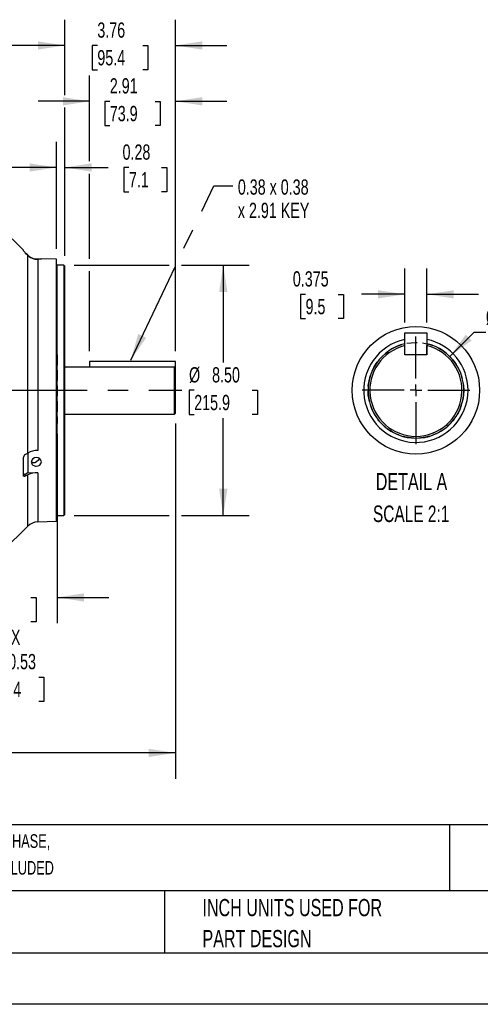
# Model space of a CAD drawing. Header units: inches. Extents: x 0 to 77, y 0 to 59.5.
# Tile 5 of 16: x 28.3 to 44, y 0 to 33.4. Entities that reach past the tile are written whole.
import ezdxf

# ---------------------------------------------------------------- set-up
doc = ezdxf.new("R2010")
doc.units = ezdxf.units.IN
doc.header["$LTSCALE"] = 7
doc.header["$MEASUREMENT"] = 0
doc.linetypes.add('CENTERX2', pattern=[0.8, 0.5, -0.1, 0.1, -0.1])
doc.linetypes.add('HIDDEN', pattern=[0.075, 0.05, -0.025])
for name, color, linetype in [('CENTER', 40, 'CENTERX2'), ('HIDDEN', 102, 'HIDDEN'), ('SLD-DEFPOINTS', 7, 'Continuous')]:
    doc.layers.add(name, color=color, linetype=linetype)
doc.layers.add('DIMENSIONS', color=140, linetype='Continuous', lineweight=25)
doc.layers.add('TEXT', color=140, linetype='Continuous', lineweight=25)
doc.styles.add('SLDTEXTSTYLE0', font='TXT', dxfattribs={"width": 0.7})
doc.dimstyles.new('SLDDIMSTYLE1', dxfattribs={"dimtxt": 0.518519, "dimasz": 0.91, "dimexe": 0, "dimexo": 0.0625, "dimgap": 0.12963, "dimtad": 0, "dimtih": 1, "dimtoh": 1, "dimrnd": 1e-09, "dimdsep": 46, "dimtxsty": 'SLDTEXTSTYLE0', "dimsah": 1, "dimcen": 0.09, "dimadec": 0, "dimazin": 2, "dimtfac": 1, "dimtmove": 0, "dimatfit": 0, "dimfxl": 0, "dimfrac": 2, "dimtolj": 1, "dimtzin": 12, "dimarcsym": 0})
doc.dimstyles.new('SLDDIMSTYLE10', dxfattribs={"dimtxt": 0.518519, "dimasz": 0.91, "dimexe": 0, "dimexo": 0.0625, "dimgap": 0.12963, "dimtad": 0, "dimtih": 1, "dimtoh": 1, "dimdec": 3, "dimlfac": 0.5, "dimrnd": 1e-09, "dimdsep": 46, "dimtxsty": 'SLDTEXTSTYLE0', "dimsah": 1, "dimcen": 0.09, "dimadec": 0, "dimazin": 2, "dimtfac": 1, "dimtdec": 3, "dimtmove": 0, "dimatfit": 0, "dimfxl": 0, "dimfrac": 2, "dimtolj": 1, "dimtzin": 12, "dimarcsym": 0})
doc.dimstyles.new('SLDDIMSTYLE2', dxfattribs={"dimtxt": 0.518519, "dimasz": 0.91, "dimexe": 0, "dimexo": 0.0625, "dimgap": 0.12963, "dimtad": 0, "dimtih": 1, "dimtoh": 1, "dimrnd": 1e-09, "dimzin": 12, "dimdsep": 46, "dimtxsty": 'SLDTEXTSTYLE0', "dimsah": 1, "dimcen": 0.09, "dimadec": 0, "dimazin": 3, "dimtfac": 1, "dimtofl": 0, "dimtmove": 0, "dimatfit": 3, "dimfxl": 0, "dimfrac": 2, "dimtolj": 1, "dimtzin": 12, "dimarcsym": 0})
doc.dimstyles.new('SLDDIMSTYLE4', dxfattribs={"dimtxt": 0.518519, "dimasz": 0.91, "dimexe": 0, "dimexo": 0.0625, "dimgap": 0.12963, "dimtad": 0, "dimtih": 1, "dimtoh": 1, "dimrnd": 1e-09, "dimzin": 4, "dimdsep": 46, "dimtxsty": 'SLDTEXTSTYLE0', "dimsah": 1, "dimcen": 0.09, "dimadec": 0, "dimazin": 1, "dimtfac": 1, "dimtofl": 0, "dimtmove": 0, "dimatfit": 3, "dimfxl": 0, "dimfrac": 2, "dimtolj": 1, "dimtzin": 12, "dimarcsym": 0})
doc.dimstyles.new('SLDDIMSTYLE5', dxfattribs={"dimtxt": 0.518519, "dimasz": 0.91, "dimexe": 0, "dimexo": 0.0625, "dimgap": 0.12963, "dimtad": 0, "dimtih": 1, "dimtoh": 1, "dimrnd": 1e-09, "dimzin": 12, "dimdsep": 46, "dimtxsty": 'SLDTEXTSTYLE0', "dimsah": 1, "dimcen": 0.09, "dimadec": 0, "dimazin": 3, "dimtfac": 1, "dimtmove": 0, "dimatfit": 0, "dimfxl": 0, "dimfrac": 2, "dimtolj": 1, "dimtzin": 12, "dimarcsym": 0})
doc.dimstyles.new('SLDDIMSTYLE8', dxfattribs={"dimtxt": 0.18, "dimasz": 0.91, "dimexe": 0, "dimexo": 0.0625, "dimgap": 0, "dimtad": 0, "dimtih": 1, "dimtoh": 1, "dimdec": 0, "dimrnd": 1e-09, "dimzin": 0, "dimdsep": 46, "dimtxsty": 'Standard', "dimsah": 1, "dimcen": 0.09, "dimadec": 0, "dimazin": 0, "dimtfac": 0.91, "dimtdec": 0, "dimtofl": 0, "dimtmove": 0, "dimatfit": 3, "dimfxl": 0, "dimfrac": 2, "dimtolj": 1, "dimtzin": 0, "dimarcsym": 0})
doc.dimstyles.new('SLDDIMSTYLE9', dxfattribs={"dimtxt": 0.518519, "dimasz": 0.91, "dimexe": 0, "dimexo": 0.0625, "dimgap": 0.12963, "dimtad": 0, "dimtih": 1, "dimtoh": 1, "dimdec": 3, "dimlfac": 0.5, "dimrnd": 1e-09, "dimzin": 12, "dimdsep": 46, "dimtxsty": 'SLDTEXTSTYLE0', "dimsah": 1, "dimcen": 0, "dimadec": 0, "dimazin": 3, "dimtfac": 1, "dimtdec": 3, "dimtofl": 0, "dimtmove": 0, "dimatfit": 3, "dimfxl": 0, "dimfrac": 2, "dimtolj": 1, "dimtzin": 12, "dimarcsym": 0})

# ---------------------------------------------------------------- blocks, each defined once
blk = doc.blocks.new('SW_NOTE_0')
at = {"layer": 'TEXT', "color": 0, "linetype": 'CENTERX2', "lineweight": 18, "char_height": 0.462, "attachment_point": 1, "style": 'SLDTEXTSTYLE0'}
for s, insert in [('U.S. MOTORS ACCU-TORQ PREMIUM EFFICIENCY AC INDUCTION MOTOR, HIGH-PERFORMANCE INVERTER DUTY, 20HP, 3-PHASE,', (0, 0.596)), ('230/460 VAC, 1800RPM, TENV, NEMA 256TC FRAME, ALUMINUM, C-FACE/RIGID BASE MOUNT, AVTRON HS35A ENCODER INCLUDED', (0, -0.314))]:
    blk.add_mtext(s, dxfattribs=dict(at, insert=insert))
blk = doc.blocks.new('SW_NOTE_0_3')
at = {"layer": 'TEXT', "color": 0, "linetype": 'CENTERX2', "lineweight": 18, "char_height": 0.58333, "attachment_point": 1, "style": 'SLDTEXTSTYLE0'}
for s, insert in [('PART DIMENSIONS MAY DIFFER SLIGHTLY', (0, 0.752)), ("DUE TO MANUFACTURER'S VARIANCES", (0, -0.301))]:
    blk.add_mtext(s, dxfattribs=dict(at, insert=insert))
blk = doc.blocks.new('SW_NOTE_0_6')
at = {"layer": 'TEXT', "color": 0, "linetype": 'CENTERX2', "lineweight": 18, "char_height": 0.58333, "attachment_point": 1, "style": 'SLDTEXTSTYLE0'}
for s, insert in [('INCH UNITS USED FOR', (0, 0.752)), ('PART DESIGN', (0, -0.301))]:
    blk.add_mtext(s, dxfattribs=dict(at, insert=insert))
blk = doc.blocks.new('_D_17')
at = {"layer": 'DIMENSIONS'}
for p, q in [((42.935, 21.994), (43.761, 22.821)), ((43.761, 22.821), (44.16, 22.821)), ((44.767, 22.821), (44.593, 22.821)), ((44.593, 22.821), (44.593, 21.996)), ((46.308, 22.821), (46.483, 22.821)), ((46.483, 22.821), (46.483, 21.996)), ((44.593, 21.996), (44.767, 21.996)), ((46.483, 21.996), (46.308, 21.996))]:
    blk.add_line(p, q, dxfattribs=at)
blk.add_solid([(42.935, 21.994), (43.677, 22.539), (43.479, 22.737)], dxfattribs=at)
at = {"layer": 'DIMENSIONS', "char_height": 0.5185, "attachment_point": 1, "style": 'SLDTEXTSTYLE0'}
for s, insert in [('%%c', (44.16, 23.605)), ('1.625', (44.943, 23.605)), ('41.3', (44.767, 22.665))]:
    blk.add_mtext(s, dxfattribs=dict(at, insert=insert))
blk = doc.blocks.new('_D_18')
at = {"layer": 'DIMENSIONS'}
for p, q in [((41.41, 23.152), (41.41, 24.979)), ((42.16, 23.152), (42.16, 24.979)), ((38.039, 24.103), (37.865, 24.103)), ((37.865, 24.103), (37.865, 23.278)), ((39.149, 24.103), (39.323, 24.103)), ((39.323, 24.103), (39.323, 23.278)), ((41.41, 24.104), (39.934, 24.104)), ((42.16, 24.104), (43.91, 24.104)), ((37.865, 23.278), (38.039, 23.278)), ((39.323, 23.278), (39.149, 23.278))]:
    blk.add_line(p, q, dxfattribs=at)
for points in [[(41.41, 24.104), (40.5, 24.244), (40.5, 23.964)], [(42.16, 24.104), (43.07, 23.964), (43.07, 24.244)]]:
    blk.add_solid(points, dxfattribs=at)
at = {"layer": 'DIMENSIONS', "char_height": 0.5185, "attachment_point": 1, "style": 'SLDTEXTSTYLE0'}
for s, insert in [('0.375', (37.607, 24.888)), ('9.5', (38.039, 23.947))]:
    blk.add_mtext(s, dxfattribs=dict(at, insert=insert))
blk = doc.blocks.new('SW_CENTERMARKSYMBOL_6')
at = {"layer": 'CENTER', "color": 0}
for p, q in [((0, 0.4), (0, 1.825)), ((-0.4, 0), (-1.825, 0)), ((0, 0), (-0.2, 0)), ((0, 0), (0, 0.2)), ((0, 0), (0, -0.2)), ((0, 0), (0.2, 0)), ((0.4, 0), (1.825, 0)), ((0, -0.4), (0, -1.825))]:
    blk.add_line(p, q, dxfattribs=at)
blk = doc.blocks.new('_D_19')
at = {"layer": 'DIMENSIONS'}
for p, q in [((24.592, 15.016), (24.592, 14.024)), ((25.118, 15.016), (25.118, 10.647)), ((24.592, 13.604), (24.592, 13.095)), ((24.592, 12.675), (24.592, 10.647)), ((24.592, 11.522), (22.842, 11.522)), ((25.118, 11.522), (26.816, 11.522)), ((27.443, 11.109), (27.269, 11.109)), ((27.269, 11.109), (27.269, 10.285)), ((28.984, 11.109), (29.158, 11.109)), ((29.158, 11.109), (29.158, 10.285)), ((27.269, 10.285), (27.443, 10.285)), ((29.158, 10.285), (28.984, 10.285))]:
    blk.add_line(p, q, dxfattribs=at)
for points in [[(24.592, 11.522), (23.682, 11.662), (23.682, 11.382)], [(25.118, 11.522), (26.028, 11.382), (26.028, 11.662)]]:
    blk.add_solid(points, dxfattribs=at)
at = {"layer": 'DIMENSIONS', "char_height": 0.5185, "attachment_point": 1, "style": 'SLDTEXTSTYLE0'}
for s, insert in [('4X', (27.766, 12.719)), ('%%c', (26.932, 11.894)), ('0.53', (27.942, 11.894)), ('13.4', (27.443, 10.953))]:
    blk.add_mtext(s, dxfattribs=dict(at, insert=insert))
blk = doc.blocks.new('_D_20')
at = {"layer": 'DIMENSIONS'}
for p, q in [((29.605, 19.369), (29.605, 12.939)), ((24.855, 13.814), (23.105, 13.814)), ((26.741, 13.813), (26.567, 13.813)), ((26.567, 13.813), (26.567, 12.988)), ((28.714, 13.813), (28.888, 13.813)), ((28.888, 13.813), (28.888, 12.988)), ((29.605, 13.814), (31.355, 13.814)), ((26.567, 12.988), (26.741, 12.988)), ((28.888, 12.988), (28.714, 12.988))]:
    blk.add_line(p, q, dxfattribs=at)
for points in [[(24.855, 13.814), (23.945, 13.954), (23.945, 13.674)], [(29.605, 13.814), (30.515, 13.674), (30.515, 13.954)]]:
    blk.add_solid(points, dxfattribs=at)
at = {"layer": 'DIMENSIONS', "char_height": 0.5185, "attachment_point": 1, "style": 'SLDTEXTSTYLE0'}
for s, insert in [('4.75', (26.957, 14.597)), ('120.7', (26.741, 13.657))]:
    blk.add_mtext(s, dxfattribs=dict(at, insert=insert))
blk = doc.blocks.new('_D_25')
at = {"layer": 'DIMENSIONS'}
for p, q in [((33.619, 19.714), (33.619, 7.661)), ((5.121, 18.39), (5.121, 7.661)), ((5.121, 8.536), (17.681, 8.536)), ((18.384, 8.535), (18.209, 8.535)), ((18.209, 8.535), (18.209, 7.711)), ((20.356, 8.535), (20.53, 8.535)), ((20.53, 8.535), (20.53, 7.711)), ((33.619, 8.536), (21.059, 8.536)), ((18.209, 7.711), (18.384, 7.711)), ((20.53, 7.711), (20.356, 7.711))]:
    blk.add_line(p, q, dxfattribs=at)
for points in [[(5.121, 8.536), (6.031, 8.396), (6.031, 8.676)], [(33.619, 8.536), (32.709, 8.676), (32.709, 8.396)]]:
    blk.add_solid(points, dxfattribs=at)
at = {"layer": 'DIMENSIONS', "char_height": 0.5185, "attachment_point": 1, "style": 'SLDTEXTSTYLE0'}
for s, insert in [('28.50', (18.384, 9.32)), ('723.8', (18.384, 8.379))]:
    blk.add_mtext(s, dxfattribs=dict(at, insert=insert))
blk = doc.blocks.new('_D_26')
at = {"layer": 'DIMENSIONS'}
for p, q in [((30.181, 25.096), (33.409, 25.096)), ((33.829, 25.096), (36.12, 25.096)), ((35.245, 25.096), (35.245, 21.786)), ((34.259, 20.846), (34.085, 20.846)), ((34.085, 20.846), (34.085, 20.021)), ((36.232, 20.846), (36.406, 20.846)), ((36.406, 20.846), (36.406, 20.021)), ((34.085, 20.021), (34.259, 20.021)), ((35.245, 16.596), (35.245, 19.905)), ((36.406, 20.021), (36.232, 20.021)), ((30.181, 16.596), (33.409, 16.596)), ((33.829, 16.596), (36.12, 16.596))]:
    blk.add_line(p, q, dxfattribs=at)
for points in [[(35.245, 25.096), (35.105, 24.186), (35.385, 24.186)], [(35.245, 16.596), (35.385, 17.506), (35.105, 17.506)]]:
    blk.add_solid(points, dxfattribs=at)
at = {"layer": 'DIMENSIONS', "char_height": 0.5185, "attachment_point": 1, "style": 'SLDTEXTSTYLE0'}
for s, insert in [('%%c', (34.083, 21.63)), ('8.50', (34.866, 21.63)), ('215.9', (34.259, 20.69))]:
    blk.add_mtext(s, dxfattribs=dict(at, insert=insert))
blk = doc.blocks.new('_D_27')
at = {"layer": 'DIMENSIONS'}
for p, q in [((29.582, 25.644), (29.582, 29.285)), ((29.862, 25.415), (29.862, 29.285)), ((29.582, 28.41), (27.832, 28.41)), ((29.862, 28.41), (31.339, 28.41)), ((32.042, 28.409), (31.867, 28.409)), ((31.867, 28.409), (31.867, 27.584)), ((33.151, 28.409), (33.326, 28.409)), ((33.326, 28.409), (33.326, 27.584)), ((31.867, 27.584), (32.042, 27.584)), ((33.326, 27.584), (33.151, 27.584))]:
    blk.add_line(p, q, dxfattribs=at)
for points in [[(29.582, 28.41), (28.672, 28.55), (28.672, 28.27)], [(29.862, 28.41), (30.772, 28.27), (30.772, 28.55)]]:
    blk.add_solid(points, dxfattribs=at)
at = {"layer": 'DIMENSIONS', "char_height": 0.5185, "attachment_point": 1, "style": 'SLDTEXTSTYLE0'}
for s, insert in [('0.28', (31.826, 29.193)), ('7.1', (32.042, 28.253))]:
    blk.add_mtext(s, dxfattribs=dict(at, insert=insert))
blk = doc.blocks.new('_D_28')
at = {"layer": 'DIMENSIONS'}
for p, q in [((29.862, 30.867), (29.862, 33.428)), ((33.619, 22.174), (33.619, 33.428)), ((29.862, 32.553), (28.112, 32.553)), ((30.97, 32.552), (30.796, 32.552)), ((30.796, 32.552), (30.796, 31.727)), ((32.511, 32.552), (32.685, 32.552)), ((32.685, 32.552), (32.685, 31.727)), ((33.619, 32.553), (35.369, 32.553)), ((30.796, 31.727), (30.97, 31.727)), ((32.685, 31.727), (32.511, 31.727)), ((29.862, 25.415), (29.862, 30.447))]:
    blk.add_line(p, q, dxfattribs=at)
for points in [[(29.862, 32.553), (28.952, 32.693), (28.952, 32.413)], [(33.619, 32.553), (34.529, 32.413), (34.529, 32.693)]]:
    blk.add_solid(points, dxfattribs=at)
at = {"layer": 'DIMENSIONS', "char_height": 0.5185, "attachment_point": 1, "style": 'SLDTEXTSTYLE0'}
for s, insert in [('3.76', (30.97, 33.336)), ('95.4', (30.97, 32.396))]:
    blk.add_mtext(s, dxfattribs=dict(at, insert=insert))
blk = doc.blocks.new('_D_29')
at = {"layer": 'DIMENSIONS'}
for p, q in [((9.311, 24.449), (9.311, 33.428)), ((29.862, 30.867), (29.862, 33.428)), ((9.311, 32.553), (17.898, 32.553)), ((18.6, 32.552), (18.426, 32.552)), ((18.426, 32.552), (18.426, 31.727)), ((20.573, 32.552), (20.747, 32.552)), ((20.747, 32.552), (20.747, 31.727)), ((29.862, 32.553), (21.275, 32.553)), ((18.426, 31.727), (18.6, 31.727)), ((20.747, 31.727), (20.573, 31.727)), ((29.862, 25.415), (29.862, 30.447))]:
    blk.add_line(p, q, dxfattribs=at)
for points in [[(9.311, 32.553), (10.221, 32.413), (10.221, 32.693)], [(29.862, 32.553), (28.952, 32.693), (28.952, 32.413)]]:
    blk.add_solid(points, dxfattribs=at)
at = {"layer": 'DIMENSIONS', "char_height": 0.5185, "attachment_point": 1, "style": 'SLDTEXTSTYLE0'}
for s, insert in [('20.55', (18.6, 33.336)), ('522.0', (18.6, 32.396))]:
    blk.add_mtext(s, dxfattribs=dict(at, insert=insert))
blk = doc.blocks.new('_D_31')
at = {"layer": 'DIMENSIONS'}
for p, q in [((30.709, 28.62), (30.709, 31.532)), ((33.619, 25.306), (33.619, 31.532)), ((30.709, 30.657), (28.959, 30.657)), ((31.393, 30.656), (31.219, 30.656)), ((31.219, 30.656), (31.219, 29.831)), ((32.934, 30.656), (33.108, 30.656)), ((33.108, 30.656), (33.108, 29.831)), ((33.619, 30.657), (35.369, 30.657)), ((31.219, 29.831), (31.393, 29.831)), ((33.108, 29.831), (32.934, 29.831)), ((30.709, 25.306), (30.709, 28.2)), ((30.709, 22.174), (30.709, 24.886)), ((33.619, 22.174), (33.619, 24.886))]:
    blk.add_line(p, q, dxfattribs=at)
for points in [[(30.709, 30.657), (29.799, 30.797), (29.799, 30.517)], [(33.619, 30.657), (34.529, 30.517), (34.529, 30.797)]]:
    blk.add_solid(points, dxfattribs=at)
at = {"layer": 'DIMENSIONS', "char_height": 0.5185, "attachment_point": 1, "style": 'SLDTEXTSTYLE0'}
for s, insert in [('2.91', (31.393, 31.441)), ('73.9', (31.393, 30.5))]:
    blk.add_mtext(s, dxfattribs=dict(at, insert=insert))
blk = doc.blocks.new('SW_NOTE_0_8')
at = {"layer": 'TEXT', "color": 0, "linetype": 'CENTERX2', "lineweight": 18, "attachment_point": 1, "style": 'SLDTEXTSTYLE0'}
for s, insert, char_height in [('0.38 x 0.38', (0.168, 0.219), 0.51852), ('x 2.91 KEY', (0.168, -0.575), 0.5185)]:
    blk.add_mtext(s, dxfattribs=dict(at, insert=insert, char_height=char_height))

msp = doc.modelspace()

# ---------------------------------------------------------------- linework, layer by layer
for p, q in [((28.463967, 25.600226), (27.68723, 26.376962)), ((28.463967, 25.585285), (28.463967, 25.600226)), ((28.525317, 25.518335), (28.607703, 25.435373)), ((28.607703, 25.435277), (28.525317, 25.518241)), ((28.607703, 18.715633), (28.607703, 25.435277)), ((28.948168, 25.287408), (28.948168, 18.803642)), ((29.581967, 25.293617), (29.070967, 25.306998)), ((29.581967, 20.845695), (29.581967, 25.293617)), ((29.830967, 25.095695), (29.597967, 25.095695)), ((29.597967, 25.095695), (29.597967, 20.845695)), ((29.861967, 25.064695), (29.830967, 25.095695)), ((29.830967, 25.095695), (29.830967, 20.845695)), ((29.861967, 20.845695), (29.861967, 25.064695)), ((41.410466, 22.052078), (41.410466, 22.802077)), ((41.410466, 22.802077), (42.160464, 22.802077)), ((42.160464, 22.802077), (42.160464, 22.052078)), ((41.410464, 22.362426), (41.410464, 22.426217)), ((41.410464, 22.052078), (41.410464, 22.362426)), ((42.160464, 22.052078), (42.160464, 22.362426)), ((30.708717, 21.824194), (30.708717, 21.636264)), ((33.618717, 21.824194), (30.708717, 21.824194)), ((33.618717, 21.604369), (33.618717, 21.824194)), ((42.160464, 22.052078), (41.410464, 22.052078)), ((42.160464, 22.052078), (41.410466, 22.052078)), ((29.869659, 21.658195), (29.861967, 21.658195)), ((33.587716, 21.636264), (29.907999, 21.636264)), ((33.587716, 20.033195), (33.587716, 21.636264)), ((33.618717, 21.604369), (33.587716, 21.636264)), ((33.618717, 20.064195), (33.618717, 21.604369)), ((29.581967, 16.397773), (29.581967, 20.845695)), ((29.597967, 20.845695), (29.597967, 16.595695)), ((29.830967, 20.845695), (29.830967, 16.595695)), ((29.861967, 16.626695), (29.861967, 20.845695)), ((33.587716, 20.033195), (33.618717, 20.064195)), ((29.861967, 20.033195), (33.587716, 20.033195)), ((28.463967, 17.948462), (28.463967, 18.579314)), ((28.525317, 18.66864), (28.607703, 18.715633)), ((28.525317, 18.00293), (28.615309, 18.050657)), ((28.615308, 18.050652), (28.948168, 18.048593)), ((28.525317, 17.932159), (28.525317, 18.00293)), ((28.607703, 17.975535), (28.525317, 17.932159)), ((28.607703, 16.234901), (28.607703, 17.975535)), ((28.948168, 18.048593), (28.948168, 16.381176)), ((28.948168, 16.381176), (29.581967, 16.397773)), ((29.597967, 16.595695), (29.830967, 16.595695)), ((29.830967, 16.595695), (29.861967, 16.626695)), ((27.776967, 15.404164), (28.607703, 16.234901))]:
    msp.add_line(p, q)
at = {"color": 7, "linetype": 'Continuous'}
msp.add_line((77.000681, 0.000737), (0.000681, 0.000737), dxfattribs=at)
at = {"flags": 128}
for points in [[(28.613212, 18.714576), (28.614171, 18.410748), (28.615307, 18.050652)], [(28.73324, 18.43769), (28.734042, 18.434251), (28.74919, 18.412835), (28.783363, 18.396202), (28.84256, 18.399819), (28.908779, 18.428605), (28.988038, 18.492236), (29.01224, 18.522744)], [(28.463967, 18.018997), (28.463967, 18.018971), (28.465684, 18.008333), (28.470608, 18.000303), (28.482584, 17.9938), (28.504008, 17.994588), (28.525317, 18.00293)], [(28.525317, 17.932159), (28.500846, 17.923224), (28.481343, 17.923516), (28.473756, 17.92704), (28.468211, 17.93274), (28.465028, 17.939855), (28.463967, 17.948462)]]:
    msp.add_lwpolyline(points, dxfattribs=at)
for centre, radius, start, end in [((28.866723, 25.892407), 0.506446, 217.3202214, 227.6141776), ((28.866622, 25.892154), 0.50626, 217.3114925, 227.6104629), ((28.935153, 25.749222), 0.453568, 223.7849345, 254.9900298), ((28.963039, 25.787539), 0.500352, 224.7510414, 268.2968529), ((29.013122, 29.527611), 4.22101, 267.3462027, 270.7852066), ((29.597967, 25.111695), 0.016, 180, 270), ((41.785465, 20.845078), 1.77, 102.2315855, 0.0000002), ((41.785464, 20.845078), 1.625, 103.342364, 76.657636), ((41.785464, 20.845078), 1.77, 0.0000095, 77.7683673), ((41.785464, 20.845078), 1.563, 103.8820105, 76.1179895), ((30.641521, 22.996258), 1.545198, 240.031521, 241.6594675), ((28.961726, 18.048644), 0.75512, 91.0288015, 117.9583752), ((28.577619, 18.566986), 0.114319, 117.2262894, 173.8091028), ((28.890159, 18.395841), 0.163894, 86.9196107, 174.6966524), ((28.882407, 18.426309), 0.156194, 185.6288413, 276.0857412), ((28.913067, 18.401579), 0.158547, 5.1805816, 95.1023542), ((28.910338, 18.432032), 0.161438, 265.9609763, 354.2632908), ((28.928223, 17.311696), 0.737167, 88.4496121, 115.7725593), ((28.961257, 15.881348), 0.5, 91.5, 135), ((29.597967, 16.579695), 0.016, 90, 180)]:
    msp.add_arc(centre, radius, start, end)
at = {"layer": 'CENTER'}
msp.add_line((4.721171, 20.845695), (33.838956, 20.845695), dxfattribs=at)
at = {"layer": 'HIDDEN'}
msp.add_line((29.604967, 22.05061), (29.604967, 19.719048), dxfattribs=at)
msp.add_circle((41.785465, 20.845078), 1.625, dxfattribs=at)
at = {"layer": 'SLD-DEFPOINTS'}
msp.add_circle((41.785465, 20.845073), 2.163129, dxfattribs=at)
at = {"layer": 'TEXT'}
for p, q in [((75.25, 6.097746), (1.75, 6.097746)), ((42.92568, 6.097746), (42.92568, 3.85)), ((75.25, 3.85), (1.75, 3.85)), ((33.249029, 3.85), (33.249029, 1.75)), ((1.75, 1.75), (75.25, 1.75))]:
    msp.add_line(p, q, dxfattribs=at)

# ---------------------------------------------------------------- block references
at = {"layer": 'CENTER'}
msp.add_blockref('SW_CENTERMARKSYMBOL_6', (41.785464, 20.845078), dxfattribs=at)
at = {"layer": 'TEXT', "linetype": 'CENTERX2', "lineweight": 18}
for name, p in [('SW_NOTE_0_8', (35.572096, 27.786939)), ('SW_NOTE_0', (1.980392, 5.17905)), ('SW_NOTE_0_3', (15.190354, 2.931034)), ('SW_NOTE_0_6', (34.539679, 2.823833))]:
    msp.add_blockref(name, p, dxfattribs=at)

# ---------------------------------------------------------------- texts
at = {"layer": 'TEXT', "linetype": 'CENTERX2', "lineweight": 18, "attachment_point": 2, "style": 'SLDTEXTSTYLE0'}
for s, insert, char_height in [('DETAIL A', (41.636246, 18.038995), 0.5833333), ('SCALE 2:1', (41.623183, 16.93334), 0.56)]:
    msp.add_mtext(s, dxfattribs=dict(at, insert=insert, char_height=char_height))

# ---------------------------------------------------------------- dimensions: what is measured, and where the dimension line sits
at = {"layer": 'DIMENSIONS'}
for base, p1, p2, dimstyle, picture, middle in [((9.310967, 32.552817), (29.861967, 25.064695), (9.310967, 24.098968), 'SLDDIMSTYLE2', '_D_29', (19.586467, 32.552817)), ((33.618717, 32.552817), (29.861967, 25.064695), (33.618717, 21.824194), 'SLDDIMSTYLE5', '_D_28', (31.740342, 32.552817)), ((29.581967, 28.409895), (29.861967, 25.064695), (29.581967, 25.293617), 'SLDDIMSTYLE1', '_D_27', (32.596534, 28.409895)), ((42.160465, 24.10409), (41.410466, 22.802077), (42.160465, 22.802077), 'SLDDIMSTYLE10', '_D_18', (38.593634, 24.10409)), ((24.854967, 13.814024), (29.604967, 19.719048), (24.854967, 12.867695), 'SLDDIMSTYLE5', '_D_20', (27.727616, 13.814024))]:
    dim = msp.add_linear_dim(base=base, p1=p1, p2=p2, dimstyle=dimstyle, dxfattribs=at)
    dim.commit()
    dim.dimension.update_dxf_attribs({"geometry": picture, "text_midpoint": middle, "dimtype": 160})
for base, p1, p2, dimstyle, picture, middle in [((30.708717, 30.657083), (33.618717, 21.824194), (30.708717, 21.824194), 'SLDDIMSTYLE5', '_D_31', (32.163717, 30.657083)), ((33.618716, 8.536246), (5.120967, 18.740115), (33.618717, 20.064195), 'SLDDIMSTYLE4', '_D_25', (19.369841, 8.536246))]:
    dim = msp.add_linear_dim(base=base, p1=p1, p2=p2, angle=359.9999995, dimstyle=dimstyle, dxfattribs=at)
    dim.commit()
    dim.dimension.update_dxf_attribs({"geometry": picture, "text_midpoint": middle, "dimtype": 160})
dim = msp.add_linear_dim(base=(35.245377, 25.095695), p1=(29.830967, 16.595695), p2=(29.830967, 25.095695), angle=90, text='%%c<>', dimstyle='SLDDIMSTYLE4', dxfattribs=at)
dim.commit()
dim.dimension.update_dxf_attribs({"geometry": '_D_26', "text_midpoint": (35.245377, 20.845695), "dimtype": 160})
dim = msp.add_diameter_dim_2p(p1=(40.636416, 19.69603), p2=(42.934513, 21.994127), dimstyle='SLDDIMSTYLE9', dxfattribs=at)
dim.commit()
dim.dimension.update_dxf_attribs({"geometry": '_D_17', "text_midpoint": (45.537744, 22.820958), "dimtype": 163})
dim = msp.add_linear_dim(base=(25.118179, 11.521735), p1=(24.591754, 15.365695), p2=(25.118179, 15.365695), text='4X\\P%%c <>', dimstyle='SLDDIMSTYLE1', dxfattribs=at)
dim.commit()
dim.dimension.update_dxf_attribs({"geometry": '_D_19', "text_midpoint": (28.213703, 11.521735), "dimtype": 160})

# ---------------------------------------------------------------- leaders
at = {"layer": 'TEXT', "linetype": 'CENTERX2', "lineweight": 18}
msp.add_leader([(32.103784, 21.874062), (34.920936, 27.786939), (35.572096, 27.786939)], dimstyle='SLDDIMSTYLE8', dxfattribs=at)

doc.saveas('drawing.dxf')
